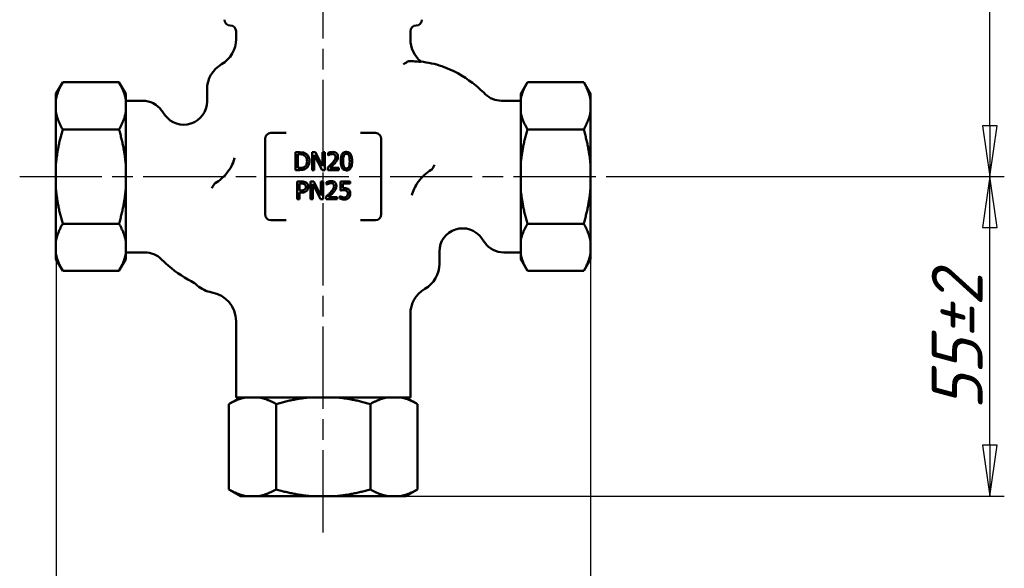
# Model space of a CAD drawing. Header units: millimetres. Extents: x -2152 to 4800, y -270 to 948.
# Tile 4 of 9: x 233 to 402, y 238 to 333. Entities that reach past the tile are written whole.
import ezdxf

# ---------------------------------------------------------------- set-up
doc = ezdxf.new("R2010")
doc.units = ezdxf.units.MM
doc.header["$LTSCALE"] = 2.5
doc.linetypes.add('CHAIN', pattern=[0.7087, 0.4724, -0.0591, 0.1181, -0.0591])
for name, color, linetype, lineweight in [('Видимый контур (ГОСТ)', 7, 'Continuous', 50), ('Осевая линия (ГОСТ)', 7, 'Continuous', 25), ('Размер (ГОСТ)', 7, 'Continuous', 25)]:
    doc.layers.add(name, color=color, linetype=linetype, lineweight=lineweight)
doc.styles.add('Обычный текст (ГОСТ)', font='GOST Common Italic.ttf')
doc.dimstyles.new('Обычный (ГОСТ)', dxfattribs={"dimscale": 2.5, "dimtxt": 3.5, "dimasz": 3.5, "dimexe": 1, "dimexo": 0, "dimgap": 0.5, "dimtad": 1, "dimtxsty": 'Обычный текст (ГОСТ)', "dimblk": 'Filled-1', "dimcen": 0.09, "dimdle": 15, "dimclrd": 256, "dimclre": 256, "dimclrt": 256, "dimazin": 2, "dimtfac": 0.714286, "dimtdec": 3, "dimtmove": 0, "dimatfit": 3, "dimfxl": 1, "dimtolj": 1, "dimlwd": 25, "dimlwe": 25, "dimarcsym": 0})

# ---------------------------------------------------------------- blocks, each defined once
blk = doc.blocks.new('Filled-1')
at = {"color": 0}
for p, q in [((0, 0), (-1, 0.143)), ((-1, 0.143), (-1, -0.143)), ((-1, 0), (0, 0)), ((-1, -0.143), (0, 0))]:
    blk.add_line(p, q, dxfattribs=at)
at = {"color": 0, "flags": 128}
blk.add_lwpolyline([(-1, -0.143), (0, 0), (-1, 0.143), (-1, -0.143)], dxfattribs=at)
at = {"color": 0}
blk.add_solid([(-1, -0.143), (0, 0), (-1, 0.143), (-1, -0.143)], dxfattribs=at)
blk = doc.blocks.new('*D11')
at = {"layer": 'Defpoints', "color": 0, "linetype": 'Continuous', "transparency": 16777216}
for p in [(239.09, 294.72), (331.09, 294.72), (331.09, 193.43)]:
    blk.add_point(p, dxfattribs=at)
at = {"layer": 'Размер (ГОСТ)', "linetype": 'Continuous', "lineweight": 25, "transparency": 16777216}
for p, q in [((239.09, 294.72), (239.09, 190.93)), ((331.09, 294.72), (331.09, 190.93)), ((247.84, 193.43), (322.34, 193.43))]:
    blk.add_line(p, q, dxfattribs=at)
at = {"layer": 'Размер (ГОСТ)', "linetype": 'Continuous', "lineweight": 25, "transparency": 16777216, "xscale": 8.75, "yscale": 8.75, "zscale": 8.75, "rotation": 180}
blk.add_blockref('Filled-1', (239.09, 193.43), dxfattribs=at)
at = {"layer": 'Размер (ГОСТ)', "linetype": 'Continuous', "lineweight": 25, "transparency": 16777216, "xscale": 8.75, "yscale": 8.75, "zscale": 8.75}
blk.add_blockref('Filled-1', (331.09, 193.43), dxfattribs=at)
at = {"layer": 'Размер (ГОСТ)', "linetype": 'Continuous', "lineweight": 25, "transparency": 16777216, "insert": (272.92, 203.43), "char_height": 8.75, "attachment_point": 1, "style": 'Обычный текст (ГОСТ)'}
blk.add_mtext('\\A1;\\fGOST Common|b0|i1;{\\H8.7500;92±2}', dxfattribs=at)
blk = doc.blocks.new('*D12')
at = {"layer": 'Defpoints', "color": 0, "linetype": 'Continuous', "transparency": 16777216}
for p in [(337.34, 305.79), (399.84, 305.79), (296.15, 250.79)]:
    blk.add_point(p, dxfattribs=at)
at = {"layer": 'Размер (ГОСТ)', "linetype": 'Continuous', "lineweight": 25, "transparency": 16777216}
for p, q in [((337.34, 305.79), (402.34, 305.79)), ((399.84, 259.54), (399.84, 297.04)), ((296.15, 250.79), (402.34, 250.79))]:
    blk.add_line(p, q, dxfattribs=at)
at = {"layer": 'Размер (ГОСТ)', "linetype": 'Continuous', "lineweight": 25, "transparency": 16777216, "xscale": 8.75, "yscale": 8.75, "zscale": 8.75}
for p, rotation in [((399.84, 305.79), 90), ((399.84, 250.79), 270)]:
    blk.add_blockref('Filled-1', p, dxfattribs=dict(at, rotation=rotation))
at = {"layer": 'Размер (ГОСТ)', "linetype": 'Continuous', "lineweight": 25, "transparency": 16777216, "insert": (389.84, 265.67), "char_height": 8.75, "attachment_point": 1, "rotation": 90, "style": 'Обычный текст (ГОСТ)'}
blk.add_mtext('\\A1;\\fGOST Common|b0|i1;{\\H8.7500;55±2}', dxfattribs=at)
blk = doc.blocks.new('*D13')
at = {"layer": 'Defpoints', "color": 0, "linetype": 'Continuous', "transparency": 16777216}
for p in [(294.8, 380.79), (399.84, 380.79), (337.34, 305.79)]:
    blk.add_point(p, dxfattribs=at)
at = {"layer": 'Размер (ГОСТ)', "linetype": 'Continuous', "lineweight": 25, "transparency": 16777216}
for p, q in [((294.8, 380.79), (402.34, 380.79)), ((399.84, 314.54), (399.84, 372.04)), ((337.34, 305.79), (402.34, 305.79))]:
    blk.add_line(p, q, dxfattribs=at)
at = {"layer": 'Размер (ГОСТ)', "linetype": 'Continuous', "lineweight": 25, "transparency": 16777216, "xscale": 8.75, "yscale": 8.75, "zscale": 8.75}
for p, rotation in [((399.84, 380.79), 90), ((399.84, 305.79), 270)]:
    blk.add_blockref('Filled-1', p, dxfattribs=dict(at, rotation=rotation))
at = {"layer": 'Размер (ГОСТ)', "linetype": 'Continuous', "lineweight": 25, "transparency": 16777216, "insert": (389.73, 333.88), "char_height": 8.75, "attachment_point": 1, "rotation": 90, "style": 'Обычный текст (ГОСТ)'}
blk.add_mtext('\\A1;\\fGOST Common|b0|i1;{\\H8.7500;75±2}', dxfattribs=at)

msp = doc.modelspace()

# ---------------------------------------------------------------- linework, layer by layer
at = {"layer": 'Видимый контур (ГОСТ)'}
for p, q in [((270.088, 329.448), (270.088, 330.788)), ((300.088, 329.448), (300.088, 330.788)), ((239.088, 320.023), (240.243, 322.023)), ((240.243, 322.023), (249.934, 322.023)), ((251.088, 320.023), (249.934, 322.023)), ((265.088, 318.701), (265.088, 320.788)), ((319.088, 320.023), (320.243, 322.023)), ((329.934, 322.023), (320.243, 322.023)), ((331.088, 320.023), (329.934, 322.023)), ((239.088, 320.023), (239.088, 319.077)), ((239.088, 319.077), (239.088, 316.851)), ((251.088, 319.077), (251.088, 320.023)), ((251.088, 319.077), (251.088, 316.851)), ((251.088, 318.848), (254.008, 318.848)), ((319.088, 318.848), (315.763, 318.848)), ((319.088, 320.023), (319.088, 319.077)), ((319.088, 316.851), (319.088, 319.077)), ((331.088, 319.077), (331.088, 320.023)), ((331.088, 316.851), (331.088, 319.077)), ((239.088, 316.851), (239.088, 308.014)), ((251.088, 308.014), (251.088, 316.851)), ((319.088, 316.851), (319.088, 308.014)), ((331.088, 308.014), (331.088, 316.851)), ((240.243, 313.905), (249.934, 313.905)), ((329.934, 313.905), (320.243, 313.905)), ((275.088, 312.288), (275.088, 299.288)), ((278.685, 313.288), (276.088, 313.288)), ((294.088, 313.288), (291.492, 313.288)), ((295.088, 299.288), (295.088, 312.288)), ((281.013, 309.965), (280.319, 309.965)), ((280.319, 309.965), (280.319, 306.917)), ((280.724, 309.615), (281.033, 309.615)), ((280.724, 307.268), (280.724, 309.615)), ((283.738, 309.965), (283.162, 309.965)), ((283.162, 309.965), (283.162, 306.917)), ((283.54, 306.917), (283.54, 309.546)), ((283.54, 309.546), (284.889, 306.917)), ((284.965, 307.552), (283.738, 309.965)), ((285.343, 309.965), (284.965, 309.965)), ((284.965, 309.965), (284.965, 307.552)), ((285.343, 306.917), (285.343, 309.965)), ((285.939, 309.847), (285.939, 309.412)), ((285.939, 309.412), (285.961, 309.412)), ((239.088, 308.014), (239.088, 303.562)), ((251.088, 308.014), (251.088, 303.562)), ((280.319, 306.917), (281.021, 306.917)), ((281.033, 307.268), (280.724, 307.268)), ((283.162, 306.917), (283.54, 306.917)), ((284.889, 306.917), (285.343, 306.917)), ((285.874, 307.35), (285.874, 306.917)), ((285.874, 306.917), (287.754, 306.917)), ((287.754, 307.271), (286.257, 307.271)), ((287.754, 306.917), (287.754, 307.271)), ((319.088, 303.562), (319.088, 308.014)), ((331.088, 303.562), (331.088, 308.014)), ((239.088, 303.562), (239.088, 294.724)), ((251.088, 294.724), (251.088, 303.562)), ((281.351, 304.947), (280.585, 304.947)), ((280.585, 304.947), (280.585, 301.899)), ((280.99, 303.381), (280.99, 304.596)), ((280.99, 304.596), (281.326, 304.596)), ((283.472, 304.947), (282.897, 304.947)), ((282.897, 304.947), (282.897, 301.899)), ((283.275, 304.527), (284.623, 301.899)), ((283.275, 301.899), (283.275, 304.527)), ((284.7, 302.534), (283.472, 304.947)), ((285.078, 304.947), (284.7, 304.947)), ((284.7, 304.947), (284.7, 302.534)), ((285.078, 301.899), (285.078, 304.947)), ((285.673, 304.828), (285.673, 304.394)), ((285.673, 304.394), (285.695, 304.394)), ((289.726, 304.947), (288.054, 304.947)), ((288.054, 304.947), (288.054, 303.376)), ((288.447, 303.776), (288.447, 304.589)), ((288.447, 304.589), (289.726, 304.589)), ((289.726, 304.589), (289.726, 304.947)), ((319.088, 303.562), (319.088, 294.724)), ((331.088, 294.724), (331.088, 303.562)), ((280.585, 301.899), (280.99, 301.899)), ((281.267, 303.381), (280.99, 303.381)), ((280.99, 301.899), (280.99, 303.035)), ((280.99, 303.035), (281.333, 303.035)), ((282.897, 301.899), (283.275, 301.899)), ((284.623, 301.899), (285.078, 301.899)), ((285.609, 302.331), (285.609, 301.899)), ((285.609, 301.899), (287.489, 301.899)), ((287.489, 302.252), (285.992, 302.252)), ((287.489, 301.899), (287.489, 302.252)), ((287.958, 302.44), (287.928, 302.44)), ((287.928, 302.44), (287.928, 302.008)), ((240.243, 297.67), (249.934, 297.67)), ((276.088, 298.288), (278.685, 298.288)), ((291.492, 298.288), (294.088, 298.288)), ((329.934, 297.67), (320.243, 297.67)), ((239.088, 294.724), (239.088, 292.499)), ((251.088, 294.724), (251.088, 292.499)), ((319.088, 292.499), (319.088, 294.724)), ((331.088, 292.499), (331.088, 294.724)), ((239.088, 292.499), (239.088, 291.553)), ((239.088, 291.553), (240.243, 289.553)), ((251.088, 291.553), (249.934, 289.553)), ((251.088, 292.728), (254.413, 292.728)), ((251.088, 291.553), (251.088, 292.499)), ((305.088, 292.874), (305.088, 290.788)), ((319.088, 292.728), (316.169, 292.728)), ((319.088, 292.499), (319.088, 291.553)), ((319.088, 291.553), (320.243, 289.553)), ((331.088, 291.553), (329.934, 289.553)), ((331.088, 291.553), (331.088, 292.499)), ((240.243, 289.553), (249.934, 289.553)), ((329.934, 289.553), (320.243, 289.553)), ((300.088, 282.127), (300.088, 267.788)), ((270.088, 280.923), (270.088, 267.788)), ((270.853, 267.788), (268.853, 266.633)), ((268.853, 266.633), (268.853, 251.942)), ((270.088, 267.788), (300.088, 267.788)), ((276.971, 266.633), (276.971, 251.942)), ((293.206, 266.633), (293.206, 251.942)), ((299.324, 267.788), (301.324, 266.633)), ((301.324, 266.633), (301.324, 251.942)), ((270.853, 250.788), (268.853, 251.942)), ((299.324, 250.788), (301.324, 251.942)), ((270.853, 250.788), (271.799, 250.788)), ((274.025, 250.788), (271.799, 250.788)), ((274.025, 250.788), (282.863, 250.788)), ((287.314, 250.788), (282.863, 250.788)), ((287.314, 250.788), (296.152, 250.788)), ((298.378, 250.788), (296.152, 250.788)), ((298.378, 250.788), (299.324, 250.788))]:
    msp.add_line(p, q, dxfattribs=at)
for centre, radius, start, end in [((269.088, 332.788), 1, 180, 270), ((301.088, 332.788), 1, 270, 0), ((269.088, 330.788), 1, 0, 90), ((301.088, 330.788), 1, 90, 180), ((265.088, 329.448), 5, 300, 0), ((305.088, 329.448), 5, 180, 230.7539), ((270.088, 320.788), 5, 120, 180), ((254.008, 314.848), 4, 35.40075, 90), ((261.088, 318.701), 4, 215.85938, 0), ((315.763, 322.848), 4, 225.85133, 270), ((276.088, 312.288), 1, 90, 180), ((294.088, 312.288), 1, 0, 90), ((276.088, 299.288), 1, 180, 270), ((294.088, 299.288), 1, 270, 0), ((309.088, 292.874), 4, 35.85938, 180), ((316.169, 296.728), 4, 215.40075, 270), ((254.413, 288.728), 4, 45.85133, 90), ((300.088, 290.788), 5, 300, 0), ((260.088, 283.312), 5, 48.38471, 62.82384), ((266.73, 290.788), 5, 228.38471, 260.55355), ((305.088, 282.127), 5, 120, 180), ((265.088, 280.923), 5, 0, 80.55355)]:
    msp.add_arc(centre, radius, start, end, dxfattribs=at)
for points, knots in [([(299.517, 325.507), (299.447, 325.455), (299.373, 325.404), (299.169, 325.273), (299.035, 325.195), (298.892, 325.12), (298.891, 325.119), (298.889, 325.118)], [-0.20427424, -0.20427424, -0.20427424, -0.20427424, -0.12673857, -0.12673857, 0, 0, 0.00146227, 0.00146227, 0.00146227, 0.00146227]), ([(300.299, 325.651), (299.95, 325.687), (299.675, 325.624), (299.517, 325.507), (299.517, 325.507), (299.517, 325.507)], [-1.31082993, -1.31082993, -1.31082993, -1.31082993, -1.04161503, -1.04161503, -1.04160493, -1.04160493, -1.04160493, -1.04160493]), ([(301.925, 325.575), (301.927, 325.569), (301.808, 325.542), (301.03, 325.578), (300.704, 325.609), (300.299, 325.651)], [-0.79769686, -0.79769686, -0.79769686, -0.79769686, -0.25911028, -0.25911028, 0, 0, 0, 0]), ([(301.925, 325.576), (303.135, 325.424), (304.341, 325.171), (307.404, 324.152), (309.201, 323.128), (311.553, 321.299), (312.281, 320.654), (312.977, 319.978)], [0, 0, 0, 0, 0.3658947, 0.3658947, 0.9686286, 0.9686286, 1.2597595, 1.2597595, 1.2597595, 1.2597595]), ([(269.816, 309.007), (269.816, 309.005), (269.815, 309.002), (269.745, 308.651), (269.617, 308.276), (269.242, 307.47), (268.988, 307.045), (268.379, 306.219), (268.028, 305.828), (267.279, 305.146), (266.889, 304.862), (266.505, 304.651)], [-0.60570266, -0.60570266, -0.60570266, -0.60570266, -0.60471286, -0.60471286, -0.46594939, -0.46594939, -0.31359643, -0.31359643, -0.15703144, -0.15703144, 0, 0, 0, 0]), ([(282.105, 309.723), (281.979, 309.807), (281.834, 309.863), (281.61, 309.922), (281.424, 309.965), (281.013, 309.965)], [-0.35563425, -0.35563425, -0.35563425, -0.35563425, -0.12308074, -0.12308074, 0, 0, 0, 0]), ([(281.033, 309.615), (281.277, 309.615), (281.416, 309.589), (281.614, 309.543), (281.73, 309.496), (281.838, 309.432)], [-0.06102811, -0.06102811, -0.06102811, -0.06102811, -0.037837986, -0.037837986, 0, 0, 0, 0]), ([(281.838, 309.432), (281.921, 309.381), (281.994, 309.32), (282.119, 309.17), (282.168, 309.086), (282.276, 308.822), (282.3, 308.631), (282.3, 308.444)], [-0.11428635, -0.11428635, -0.11428635, -0.11428635, -0.0853805, -0.0853805, -0.05598511, -0.05598511, 0, 0, 0, 0]), ([(282.723, 308.439), (282.723, 308.609), (282.705, 308.781), (282.609, 309.13), (282.537, 309.261), (282.375, 309.504), (282.252, 309.626), (282.105, 309.723)], [-0.11820854, -0.11820854, -0.11820854, -0.11820854, -0.08750115, -0.08750115, -0.05298956, -0.05298956, 0, 0, 0, 0]), ([(286.719, 310.03), (286.575, 310.03), (286.43, 310.007), (286.231, 309.953), (286.062, 309.908), (285.939, 309.847)], [-0.13838741, -0.13838741, -0.13838741, -0.13838741, -0.04136746, -0.04136746, 0, 0, 0, 0]), ([(285.961, 309.412), (286.001, 309.44), (286.05, 309.471), (286.112, 309.509), (286.172, 309.546), (286.257, 309.58)], [-0.080325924, -0.080325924, -0.080325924, -0.080325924, -0.027608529, -0.027608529, 0, 0, 0, 0]), ([(286.257, 309.58), (286.326, 309.609), (286.397, 309.632), (286.505, 309.658), (286.586, 309.676), (286.689, 309.676)], [-0.09450585, -0.09450585, -0.09450585, -0.09450585, -0.031062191, -0.031062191, 0, 0, 0, 0]), ([(287.213, 309.17), (287.213, 309.088), (287.202, 309.008), (287.159, 308.848), (287.127, 308.77), (286.983, 308.51), (286.79, 308.281), (286.61, 308.083)], [-0.14298487, -0.14298487, -0.14298487, -0.14298487, -0.11210351, -0.11210351, -0.08012949, -0.08012949, 0, 0, 0, 0]), ([(286.689, 309.676), (286.787, 309.676), (286.856, 309.66), (286.961, 309.624), (287.015, 309.594), (287.062, 309.553)], [-0.033403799, -0.033403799, -0.033403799, -0.033403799, -0.018750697, -0.018750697, 0, 0, 0, 0]), ([(287.628, 309.192), (287.628, 309.258), (287.623, 309.323), (287.6, 309.446), (287.583, 309.504), (287.521, 309.649), (287.466, 309.727), (287.34, 309.849), (287.259, 309.912), (287.006, 310.011), (286.862, 310.03), (286.719, 310.03)], [-0.19199079, -0.19199079, -0.19199079, -0.19199079, -0.1596013, -0.1596013, -0.12975173, -0.12975173, -0.08124184, -0.08124184, -0.04271939, -0.04271939, 0, 0, 0, 0]), ([(287.062, 309.553), (287.087, 309.532), (287.108, 309.509), (287.145, 309.455), (287.161, 309.426), (287.189, 309.357), (287.213, 309.285), (287.213, 309.17)], [-0.089294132, -0.089294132, -0.089294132, -0.089294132, -0.062584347, -0.062584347, -0.034585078, -0.034585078, 0, 0, 0, 0]), ([(287.062, 308.061), (287.141, 308.144), (287.216, 308.23), (287.32, 308.356), (287.398, 308.452), (287.47, 308.582)], [-0.14797396, -0.14797396, -0.14797396, -0.14797396, -0.04453585, -0.04453585, 0, 0, 0, 0]), ([(287.47, 308.582), (287.521, 308.67), (287.559, 308.764), (287.601, 308.914), (287.628, 309.024), (287.628, 309.192)], [-0.14430468, -0.14430468, -0.14430468, -0.14430468, -0.05044767, -0.05044767, 0, 0, 0, 0]), ([(289.085, 310.027), (289.007, 310.027), (288.928, 310.02), (288.781, 309.988), (288.713, 309.964), (288.56, 309.884), (288.483, 309.821), (288.344, 309.654), (288.28, 309.539), (288.139, 309.111), (288.11, 308.771), (288.11, 308.439)], [-0.2752639, -0.2752639, -0.2752639, -0.2752639, -0.2377146, -0.2377146, -0.20341513, -0.20341513, -0.15511661, -0.15511661, -0.09972277, -0.09972277, 0, 0, 0, 0]), ([(288.525, 308.439), (288.525, 308.741), (288.541, 308.919), (288.56, 309.112), (288.584, 309.25), (288.631, 309.368)], [-0.058242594, -0.058242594, -0.058242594, -0.058242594, -0.038006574, -0.038006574, 0, 0, 0, 0]), ([(288.631, 309.368), (288.647, 309.407), (288.666, 309.445), (288.709, 309.513), (288.732, 309.543), (288.806, 309.615), (288.852, 309.64), (288.951, 309.68), (289.019, 309.689), (289.085, 309.689)], [-0.047368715, -0.047368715, -0.047368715, -0.047368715, -0.039386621, -0.039386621, -0.032201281, -0.032201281, -0.020012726, -0.020012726, 0, 0, 0, 0]), ([(290.059, 308.441), (290.059, 308.649), (290.047, 308.867), (289.984, 309.232), (289.941, 309.397), (289.814, 309.66), (289.752, 309.742), (289.62, 309.872), (289.539, 309.926), (289.332, 310.009), (289.209, 310.027), (289.085, 310.027)], [-0.16704435, -0.16704435, -0.16704435, -0.16704435, -0.12531105, -0.12531105, -0.09277033, -0.09277033, -0.06681593, -0.06681593, -0.03703519, -0.03703519, 0, 0, 0, 0]), ([(289.085, 309.689), (289.123, 309.689), (289.16, 309.686), (289.23, 309.673), (289.263, 309.663), (289.322, 309.637), (289.369, 309.611), (289.469, 309.506), (289.505, 309.441), (289.532, 309.373)], [-0.09195709, -0.09195709, -0.09195709, -0.09195709, -0.066451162, -0.066451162, -0.043452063, -0.043452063, -0.022023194, -0.022023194, 0, 0, 0, 0]), ([(289.532, 309.373), (289.591, 309.225), (289.611, 309.062), (289.638, 308.81), (289.644, 308.618), (289.644, 308.441)], [-0.075953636, -0.075953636, -0.075953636, -0.075953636, -0.052984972, -0.052984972, 0, 0, 0, 0]), ([(281.021, 306.917), (281.214, 306.917), (281.44, 306.927), (281.715, 306.985), (281.886, 307.027), (282.1, 307.162)], [-0.24457233, -0.24457233, -0.24457233, -0.24457233, -0.07601099, -0.07601099, 0, 0, 0, 0]), ([(281.875, 307.471), (281.82, 307.432), (281.762, 307.399), (281.614, 307.335), (281.54, 307.319), (281.354, 307.279), (281.189, 307.268), (281.033, 307.268)], [-0.064715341, -0.064715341, -0.064715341, -0.064715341, -0.057243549, -0.057243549, -0.04673271, -0.04673271, 0, 0, 0, 0]), ([(282.3, 308.444), (282.3, 308.307), (282.288, 308.166), (282.234, 307.946), (282.196, 307.832), (282.057, 307.62), (281.974, 307.537), (281.875, 307.471)], [-0.13792048, -0.13792048, -0.13792048, -0.13792048, -0.07623677, -0.07623677, -0.03569639, -0.03569639, 0, 0, 0, 0]), ([(282.1, 307.162), (282.21, 307.235), (282.306, 307.323), (282.482, 307.543), (282.551, 307.67), (282.686, 307.995), (282.723, 308.214), (282.723, 308.439)], [-0.13938984, -0.13938984, -0.13938984, -0.13938984, -0.10554198, -0.10554198, -0.06736403, -0.06736403, 0, 0, 0, 0]), ([(286.61, 308.083), (286.496, 307.958), (286.379, 307.835), (286.183, 307.644), (286.055, 307.519), (285.874, 307.35)], [-0.19645, -0.19645, -0.19645, -0.19645, -0.07431451, -0.07431451, 0, 0, 0, 0]), ([(286.257, 307.271), (286.374, 307.379), (286.521, 307.518), (286.739, 307.726), (286.872, 307.854), (287.062, 308.061)], [-0.17555439, -0.17555439, -0.17555439, -0.17555439, -0.08439659, -0.08439659, 0, 0, 0, 0]), ([(288.11, 308.439), (288.11, 308.231), (288.122, 308.012), (288.183, 307.647), (288.226, 307.482), (288.349, 307.226), (288.41, 307.143), (288.546, 307.009), (288.628, 306.955), (288.836, 306.871), (288.961, 306.853), (289.085, 306.853)], [-0.17816697, -0.17816697, -0.17816697, -0.17816697, -0.13124446, -0.13124446, -0.09488598, -0.09488598, -0.06729911, -0.06729911, -0.03745853, -0.03745853, 0, 0, 0, 0]), ([(288.628, 307.52), (288.567, 307.681), (288.551, 307.835), (288.529, 308.073), (288.525, 308.269), (288.525, 308.439)], [-0.071187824, -0.071187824, -0.071187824, -0.071187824, -0.050893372, -0.050893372, 0, 0, 0, 0]), ([(289.085, 307.192), (289.046, 307.192), (289.007, 307.195), (288.933, 307.209), (288.9, 307.219), (288.842, 307.246), (288.793, 307.272), (288.691, 307.384), (288.655, 307.45), (288.628, 307.52)], [-0.1068159, -0.1068159, -0.1068159, -0.1068159, -0.07442602, -0.07442602, -0.04533353, -0.04533353, -0.02246215, -0.02246215, 0, 0, 0, 0]), ([(289.085, 306.853), (289.163, 306.853), (289.241, 306.86), (289.386, 306.892), (289.452, 306.916), (289.605, 306.995), (289.682, 307.058), (289.822, 307.225), (289.886, 307.341), (290.029, 307.769), (290.059, 308.109), (290.059, 308.441)], [-0.27346008, -0.27346008, -0.27346008, -0.27346008, -0.23673827, -0.23673827, -0.20312232, -0.20312232, -0.15520042, -0.15520042, -0.09981823, -0.09981823, 0, 0, 0, 0]), ([(289.535, 307.513), (289.52, 307.473), (289.502, 307.435), (289.459, 307.367), (289.436, 307.337), (289.364, 307.266), (289.318, 307.241), (289.218, 307.201), (289.151, 307.192), (289.085, 307.192)], [-0.04800322, -0.04800322, -0.04800322, -0.04800322, -0.03974634, -0.03974634, -0.032302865, -0.032302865, -0.01981555, -0.01981555, 0, 0, 0, 0]), ([(289.644, 308.441), (289.644, 308.151), (289.628, 307.982), (289.606, 307.77), (289.581, 307.63), (289.535, 307.513)], [-0.064041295, -0.064041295, -0.064041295, -0.064041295, -0.037966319, -0.037966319, 0, 0, 0, 0]), ([(300.361, 302.568), (300.361, 302.571), (300.362, 302.573), (300.432, 302.925), (300.56, 303.299), (300.934, 304.105), (301.189, 304.531), (301.798, 305.356), (302.149, 305.747), (302.898, 306.429), (303.288, 306.713), (303.672, 306.924)], [-0.60570266, -0.60570266, -0.60570266, -0.60570266, -0.60471286, -0.60471286, -0.46594939, -0.46594939, -0.31359643, -0.31359643, -0.15703144, -0.15703144, 0, 0, 0, 0]), ([(303.672, 306.924), (303.681, 306.929), (303.69, 306.935), (303.73, 306.961), (303.757, 306.984), (303.777, 307.011)], [0.562949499, 0.562949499, 0.562949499, 0.562949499, 0.565161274, 0.565161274, 0.573405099, 0.573405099, 0.573405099, 0.573405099]), ([(304.245, 307.79), (304.244, 307.788), (304.243, 307.786), (304.094, 307.491), (303.94, 307.234), (303.777, 307.011)], [-0.00097909, -0.00097909, -0.00097909, -0.00097909, 0, 0, 0.12368476, 0.12368476, 0.12368476, 0.12368476]), ([(265.931, 303.785), (265.933, 303.787), (265.934, 303.79), (266.083, 304.084), (266.237, 304.341), (266.4, 304.564)], [-0.00097909, -0.00097909, -0.00097909, -0.00097909, 0, 0, 0.12368474, 0.12368474, 0.12368474, 0.12368474]), ([(266.505, 304.651), (266.496, 304.646), (266.487, 304.641), (266.446, 304.615), (266.42, 304.591), (266.4, 304.564)], [0.562949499, 0.562949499, 0.562949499, 0.562949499, 0.565161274, 0.565161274, 0.573405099, 0.573405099, 0.573405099, 0.573405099]), ([(281.916, 303.564), (281.883, 303.529), (281.846, 303.5), (281.747, 303.443), (281.694, 303.428), (281.549, 303.39), (281.405, 303.381), (281.267, 303.381)], [-0.059130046, -0.059130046, -0.059130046, -0.059130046, -0.051776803, -0.051776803, -0.041646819, -0.041646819, 0, 0, 0, 0]), ([(281.326, 304.596), (281.413, 304.596), (281.553, 304.592), (281.74, 304.548), (281.808, 304.521), (281.869, 304.48)], [-0.057545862, -0.057545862, -0.057545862, -0.057545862, -0.022130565, -0.022130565, 0, 0, 0, 0]), ([(282.148, 304.757), (282.047, 304.828), (281.933, 304.874), (281.713, 304.926), (281.568, 304.947), (281.351, 304.947)], [-0.14417365, -0.14417365, -0.14417365, -0.14417365, -0.0652626, -0.0652626, 0, 0, 0, 0]), ([(281.869, 304.48), (281.909, 304.454), (281.944, 304.423), (282.004, 304.35), (282.027, 304.311), (282.077, 304.188), (282.089, 304.102), (282.089, 304.016)], [-0.054017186, -0.054017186, -0.054017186, -0.054017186, -0.039771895, -0.039771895, -0.025709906, -0.025709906, 0, 0, 0, 0]), ([(282.089, 304.016), (282.089, 303.89), (282.067, 303.807), (282.014, 303.679), (281.97, 303.618), (281.916, 303.564)], [-0.041638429, -0.041638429, -0.041638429, -0.041638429, -0.022790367, -0.022790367, 0, 0, 0, 0]), ([(282.511, 304.028), (282.511, 304.12), (282.502, 304.213), (282.462, 304.361), (282.434, 304.438), (282.318, 304.616), (282.241, 304.694), (282.148, 304.757)], [-0.109001, -0.109001, -0.109001, -0.109001, -0.06394734, -0.06394734, -0.03352674, -0.03352674, 0, 0, 0, 0]), ([(282.245, 303.351), (282.287, 303.393), (282.324, 303.439), (282.39, 303.54), (282.418, 303.595), (282.477, 303.743), (282.511, 303.868), (282.511, 304.028)], [-0.1078694, -0.1078694, -0.1078694, -0.1078694, -0.07855049, -0.07855049, -0.04804148, -0.04804148, 0, 0, 0, 0]), ([(286.454, 305.011), (286.309, 305.011), (286.165, 304.988), (285.966, 304.935), (285.797, 304.889), (285.673, 304.828)], [-0.13838741, -0.13838741, -0.13838741, -0.13838741, -0.04136746, -0.04136746, 0, 0, 0, 0]), ([(285.695, 304.394), (285.735, 304.422), (285.784, 304.452), (285.846, 304.491), (285.906, 304.527), (285.992, 304.562)], [-0.080325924, -0.080325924, -0.080325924, -0.080325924, -0.027608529, -0.027608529, 0, 0, 0, 0]), ([(285.992, 304.562), (286.061, 304.59), (286.132, 304.613), (286.24, 304.64), (286.32, 304.658), (286.424, 304.658)], [-0.09450585, -0.09450585, -0.09450585, -0.09450585, -0.031062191, -0.031062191, 0, 0, 0, 0]), ([(286.948, 304.152), (286.948, 304.07), (286.937, 303.99), (286.894, 303.829), (286.861, 303.751), (286.718, 303.492), (286.525, 303.262), (286.345, 303.065)], [-0.14298487, -0.14298487, -0.14298487, -0.14298487, -0.11210351, -0.11210351, -0.08012949, -0.08012949, 0, 0, 0, 0]), ([(286.424, 304.658), (286.522, 304.658), (286.59, 304.641), (286.696, 304.605), (286.75, 304.575), (286.797, 304.535)], [-0.033403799, -0.033403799, -0.033403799, -0.033403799, -0.018750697, -0.018750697, 0, 0, 0, 0]), ([(287.363, 304.174), (287.363, 304.239), (287.357, 304.304), (287.334, 304.428), (287.317, 304.485), (287.255, 304.63), (287.201, 304.709), (287.075, 304.831), (286.993, 304.894), (286.741, 304.992), (286.596, 305.011), (286.454, 305.011)], [-0.19199079, -0.19199079, -0.19199079, -0.19199079, -0.1596013, -0.1596013, -0.12975173, -0.12975173, -0.08124184, -0.08124184, -0.04271939, -0.04271939, 0, 0, 0, 0]), ([(286.797, 304.535), (286.821, 304.514), (286.842, 304.49), (286.88, 304.437), (286.895, 304.407), (286.924, 304.338), (286.948, 304.267), (286.948, 304.152)], [-0.089294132, -0.089294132, -0.089294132, -0.089294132, -0.062584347, -0.062584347, -0.034585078, -0.034585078, 0, 0, 0, 0]), ([(286.797, 303.043), (286.875, 303.126), (286.951, 303.211), (287.054, 303.337), (287.132, 303.434), (287.204, 303.564)], [-0.14797396, -0.14797396, -0.14797396, -0.14797396, -0.04453585, -0.04453585, 0, 0, 0, 0]), ([(287.204, 303.564), (287.255, 303.652), (287.293, 303.745), (287.335, 303.895), (287.363, 304.006), (287.363, 304.174)], [-0.14430468, -0.14430468, -0.14430468, -0.14430468, -0.05044767, -0.05044767, 0, 0, 0, 0]), ([(288.054, 303.376), (288.137, 303.394), (288.24, 303.411), (288.366, 303.431), (288.491, 303.45), (288.657, 303.45)], [-0.1430226, -0.1430226, -0.1430226, -0.1430226, -0.04987061, -0.04987061, 0, 0, 0, 0]), ([(288.724, 303.793), (288.68, 303.793), (288.636, 303.792), (288.572, 303.789), (288.519, 303.786), (288.447, 303.776)], [-0.066943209, -0.066943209, -0.066943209, -0.066943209, -0.021865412, -0.021865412, 0, 0, 0, 0]), ([(288.657, 303.45), (288.781, 303.45), (288.907, 303.435), (289.061, 303.377), (289.112, 303.348), (289.156, 303.309)], [-0.049238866, -0.049238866, -0.049238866, -0.049238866, -0.017677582, -0.017677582, 0, 0, 0, 0]), ([(289.43, 303.603), (289.383, 303.64), (289.332, 303.672), (289.228, 303.723), (289.175, 303.742), (289.067, 303.768), (288.947, 303.793), (288.724, 303.793)], [-0.20984419, -0.20984419, -0.20984419, -0.20984419, -0.13647233, -0.13647233, -0.06718146, -0.06718146, 0, 0, 0, 0]), ([(289.744, 302.867), (289.744, 302.964), (289.736, 303.065), (289.7, 303.227), (289.675, 303.301), (289.578, 303.467), (289.511, 303.542), (289.43, 303.603)], [-0.096043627, -0.096043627, -0.096043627, -0.096043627, -0.057967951, -0.057967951, -0.030554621, -0.030554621, 0, 0, 0, 0]), ([(281.333, 303.035), (281.642, 303.035), (281.809, 303.089), (282.031, 303.179), (282.145, 303.254), (282.245, 303.351)], [-0.071778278, -0.071778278, -0.071778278, -0.071778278, -0.041789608, -0.041789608, 0, 0, 0, 0]), ([(286.345, 303.065), (286.231, 302.939), (286.113, 302.817), (285.918, 302.626), (285.789, 302.501), (285.609, 302.331)], [-0.19645, -0.19645, -0.19645, -0.19645, -0.07431451, -0.07431451, 0, 0, 0, 0]), ([(285.992, 302.252), (286.108, 302.36), (286.255, 302.5), (286.473, 302.708), (286.607, 302.835), (286.797, 303.043)], [-0.17555439, -0.17555439, -0.17555439, -0.17555439, -0.08439659, -0.08439659, 0, 0, 0, 0]), ([(287.928, 302.008), (288.043, 301.951), (288.171, 301.911), (288.375, 301.865), (288.527, 301.835), (288.726, 301.835)], [-0.15394374, -0.15394374, -0.15394374, -0.15394374, -0.0596569, -0.0596569, 0, 0, 0, 0]), ([(288.286, 302.277), (288.221, 302.301), (288.155, 302.329), (288.068, 302.373), (288.004, 302.406), (287.958, 302.44)], [-0.061483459, -0.061483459, -0.061483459, -0.061483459, -0.017206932, -0.017206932, 0, 0, 0, 0]), ([(288.733, 302.188), (288.658, 302.188), (288.581, 302.194), (288.433, 302.229), (288.359, 302.252), (288.286, 302.277)], [-0.045637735, -0.045637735, -0.045637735, -0.045637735, -0.023055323, -0.023055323, 0, 0, 0, 0]), ([(288.726, 301.835), (288.812, 301.835), (288.898, 301.843), (289.037, 301.873), (289.116, 301.895), (289.308, 301.988), (289.398, 302.052), (289.474, 302.134)], [-0.1102849, -0.1102849, -0.1102849, -0.1102849, -0.06402359, -0.06402359, -0.03355137, -0.03355137, 0, 0, 0, 0]), ([(289.173, 302.373), (289.146, 302.342), (289.115, 302.314), (289.047, 302.266), (289.011, 302.247), (288.932, 302.217), (288.849, 302.188), (288.733, 302.188)], [-0.10107062, -0.10107062, -0.10107062, -0.10107062, -0.06769514, -0.06769514, -0.03476768, -0.03476768, 0, 0, 0, 0]), ([(289.156, 303.309), (289.184, 303.286), (289.209, 303.259), (289.261, 303.19), (289.277, 303.153), (289.318, 303.055), (289.329, 302.963), (289.329, 302.87)], [-0.041443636, -0.041443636, -0.041443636, -0.041443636, -0.035680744, -0.035680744, -0.027934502, -0.027934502, 0, 0, 0, 0]), ([(289.329, 302.87), (289.329, 302.722), (289.304, 302.631), (289.262, 302.504), (289.225, 302.435), (289.173, 302.373)], [-0.039942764, -0.039942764, -0.039942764, -0.039942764, -0.024068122, -0.024068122, 0, 0, 0, 0]), ([(289.474, 302.134), (289.563, 302.229), (289.628, 302.338), (289.704, 302.541), (289.744, 302.676), (289.744, 302.867)], [-0.14284813, -0.14284813, -0.14284813, -0.14284813, -0.05732898, -0.05732898, 0, 0, 0, 0]), ([(262.372, 287.76), (260.762, 288.586), (259.283, 289.685), (257.691, 291.129), (257.443, 291.361), (257.199, 291.598)], [0, 0, 0, 0, 0.54305088, 0.54305088, 0.64491942, 0.64491942, 0.64491942, 0.64491942])]:
    msp.add_open_spline(points, degree=3, knots=knots, dxfattribs=at)
for points, weights in [([(240.243, 322.023), (239.337, 320.453), (239.088, 319.077)], [1.03428602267, 1.0365608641, 1]), ([(251.088, 319.077), (250.84, 320.453), (249.934, 322.023)], [1, 1.0365608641, 1.03428602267]), ([(320.243, 322.023), (319.337, 320.453), (319.088, 319.077)], [1.03428602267, 1.0365608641, 1]), ([(331.088, 319.077), (330.84, 320.453), (329.934, 322.023)], [1, 1.0365608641, 1.03428602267]), ([(239.088, 316.851), (239.337, 315.475), (240.243, 313.905)], [1, 1.0365608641, 1.03428602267]), ([(249.934, 313.905), (250.84, 315.475), (251.088, 316.851)], [1.03428602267, 1.0365608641, 1]), ([(319.088, 316.851), (319.337, 315.475), (320.243, 313.905)], [1, 1.0365608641, 1.03428602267]), ([(329.934, 313.905), (330.84, 315.475), (331.088, 316.851)], [1.03428602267, 1.0365608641, 1]), ([(240.243, 313.905), (239.337, 310.766), (239.088, 308.014)], [1.03428602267, 1.0365608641, 1]), ([(251.088, 308.014), (250.84, 310.766), (249.934, 313.905)], [1, 1.0365608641, 1.03428602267]), ([(320.243, 313.905), (319.337, 310.766), (319.088, 308.014)], [1.03428602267, 1.0365608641, 1]), ([(331.088, 308.014), (330.84, 310.766), (329.934, 313.905)], [1, 1.0365608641, 1.03428602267]), ([(239.088, 303.562), (239.337, 300.809), (240.243, 297.67)], [1, 1.0365608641, 1.03428602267]), ([(249.934, 297.67), (250.84, 300.809), (251.088, 303.562)], [1.03428602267, 1.0365608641, 1]), ([(319.088, 303.562), (319.337, 300.809), (320.243, 297.67)], [1, 1.0365608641, 1.03428602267]), ([(329.934, 297.67), (330.84, 300.809), (331.088, 303.562)], [1.03428602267, 1.0365608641, 1]), ([(240.243, 297.67), (239.337, 296.101), (239.088, 294.724)], [1.03428602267, 1.0365608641, 1]), ([(251.088, 294.724), (250.84, 296.101), (249.934, 297.67)], [1, 1.0365608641, 1.03428602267]), ([(320.243, 297.67), (319.337, 296.101), (319.088, 294.724)], [1.03428602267, 1.0365608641, 1]), ([(331.088, 294.724), (330.84, 296.101), (329.934, 297.67)], [1, 1.0365608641, 1.03428602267]), ([(239.088, 292.499), (239.337, 291.122), (240.243, 289.553)], [1, 1.0365608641, 1.03428602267]), ([(249.934, 289.553), (250.84, 291.122), (251.088, 292.499)], [1.03428602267, 1.0365608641, 1]), ([(319.088, 292.499), (319.337, 291.122), (320.243, 289.553)], [1, 1.0365608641, 1.03428602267]), ([(329.934, 289.553), (330.84, 291.122), (331.088, 292.499)], [1.03428602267, 1.0365608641, 1]), ([(271.799, 267.788), (270.423, 267.539), (268.853, 266.633)], [1, 1.019235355, 1]), ([(276.971, 266.633), (275.401, 267.539), (274.025, 267.788)], [1, 1.019235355, 1]), ([(282.863, 267.788), (280.11, 267.539), (276.971, 266.633)], [1, 1.019235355, 1]), ([(293.206, 266.633), (290.067, 267.539), (287.314, 267.788)], [1, 1.019235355, 1]), ([(296.152, 267.788), (294.776, 267.539), (293.206, 266.633)], [1, 1.019235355, 1]), ([(301.324, 266.633), (299.754, 267.539), (298.378, 267.788)], [1, 1.019235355, 1]), ([(268.853, 251.942), (270.423, 251.036), (271.799, 250.788)], [1, 1.019235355, 1]), ([(274.025, 250.788), (275.401, 251.036), (276.971, 251.942)], [1, 1.019235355, 1]), ([(276.971, 251.942), (280.11, 251.036), (282.863, 250.788)], [1, 1.019235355, 1]), ([(287.314, 250.788), (290.067, 251.036), (293.206, 251.942)], [1, 1.019235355, 1]), ([(293.206, 251.942), (294.776, 251.036), (296.152, 250.788)], [1, 1.019235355, 1]), ([(298.378, 250.788), (299.754, 251.036), (301.324, 251.942)], [1, 1.019235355, 1])]:
    msp.add_rational_spline(points, weights, degree=2, dxfattribs=at)
for points in [[(257.269, 317.165), (257.46, 316.895), (257.653, 316.626), (257.847, 316.358)], [(312.908, 294.411), (312.717, 294.68), (312.524, 294.949), (312.33, 295.217)]]:
    msp.add_open_spline(points, degree=3, dxfattribs=at)
at = {"layer": 'Осевая линия (ГОСТ)', "linetype": 'CHAIN', "ltscale": 11.993792}
for p, q in [((285.088, 244.538), (285.088, 608.038)), ((232.838, 305.788), (337.338, 305.788))]:
    msp.add_line(p, q, dxfattribs=at)

# ---------------------------------------------------------------- dimensions: what is measured, and where the dimension line sits
at = {"layer": 'Размер (ГОСТ)', "linetype": 'Continuous', "lineweight": 25}
for base, p1, p2, angle, picture, middle in [((399.838, 380.788), (337.338, 305.788), (294.803, 380.788), 270, '*D13', (399.838, 345.609)), ((399.838, 305.788), (296.152, 250.788), (337.338, 305.788), 90, '*D12', (399.838, 278.288))]:
    dim = msp.add_linear_dim(base=base, p1=p1, p2=p2, angle=angle, text='\\fGOST Common|b0|i1;{\\H8.7500;<>±2}', dimstyle='Обычный (ГОСТ)', override={"dimgap": 0.5, "dimdec": 2, "dimtol": 0, "dimlim": 0, "dimtp": 0, "dimtm": 0, "dimtdec": 3, "dimtofl": 0, "dimatfit": 1}, dxfattribs=at)
    dim.commit()
    dim.dimension.update_dxf_attribs({"geometry": picture, "text_midpoint": middle, "dimtype": 160})
dim = msp.add_linear_dim(base=(331.088, 193.433), p1=(239.088, 294.724), p2=(331.088, 294.724), text='\\fGOST Common|b0|i1;{\\H8.7500;<>±2}', dimstyle='Обычный (ГОСТ)', override={"dimgap": 0.5, "dimdec": 2, "dimtol": 0, "dimlim": 0, "dimtp": 0, "dimtm": 0, "dimtdec": 3, "dimtofl": 0, "dimatfit": 1}, dxfattribs=at)
dim.commit()
dim.dimension.update_dxf_attribs({"geometry": '*D11', "text_midpoint": (285.088, 193.433), "dimtype": 160})

doc.saveas('drawing.dxf')
